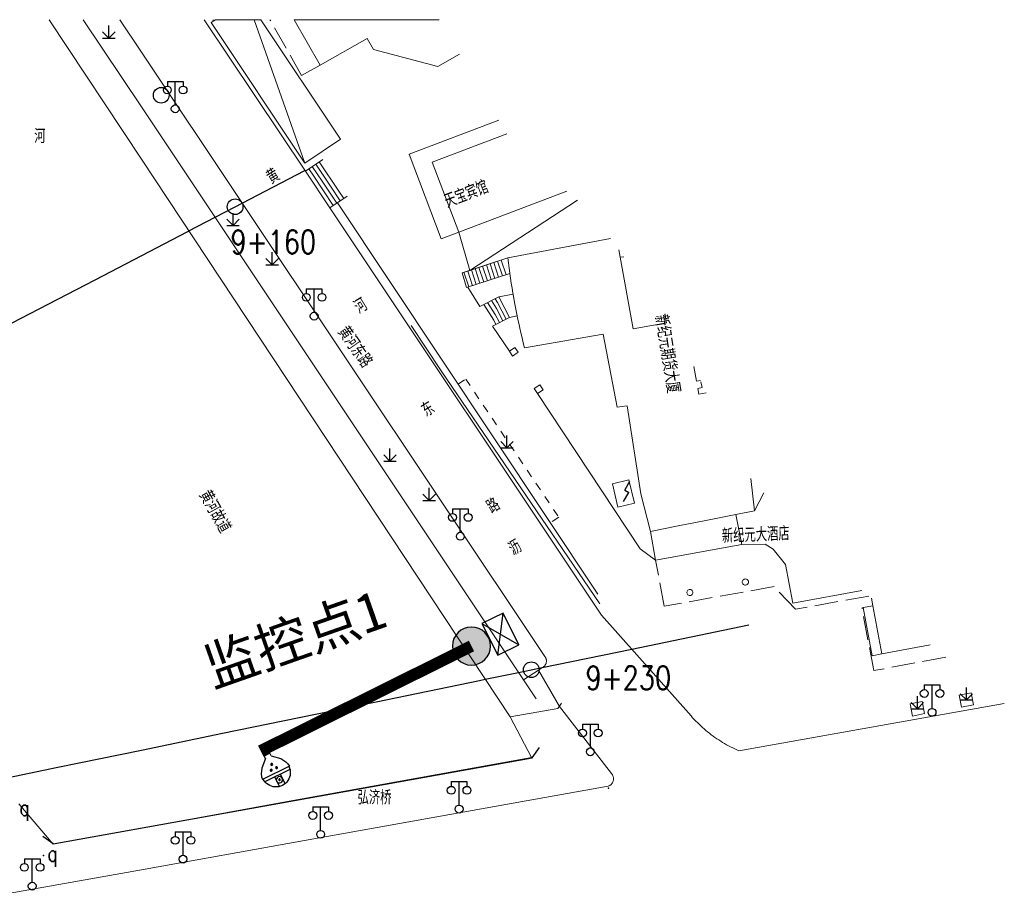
# Model space of a CAD drawing. Extents: x 39527407 to 39530665, y 3786466 to 3790957.
# Tile 84 of 113: x 39529817 to 39529943, y 3789395 to 3789507. Entities that reach past the tile are written whole.
import ezdxf
from ezdxf.enums import TextEntityAlignment as Align

# ---------------------------------------------------------------- set-up
doc = ezdxf.new("R2010")
doc.units = 0
doc.header["$PDSIZE"] = 0.2
doc.linetypes.add('X0', pattern=[4, 3, -1])
doc.linetypes.add('X6', pattern=[2, 1, -1])
doc.layers.get('0').update_dxf_attribs({"linetype": 'CONTINUOUS'})
for name, color, linetype in [('04-安保监控', 4, 'CONTINUOUS'), ('DLSS', 4, 'CONTINUOUS'), ('JCDL_CLKZD', 142, 'CONTINUOUS'), ('JCDL_DMX_F', 30, 'CONTINUOUS'), ('JCDL_JMDD_F', 231, 'CONTINUOUS'), ('JCDL_JMDX_F', 231, 'CONTINUOUS'), ('JCDL_JT_ZJ', 100, 'CONTINUOUS'), ('JCDL_JTD_F', 100, 'CONTINUOUS'), ('JCDL_JTX_F', 100, 'CONTINUOUS'), ('JMD', 6, 'CONTINUOUS'), ('SXSS', 5, 'CONTINUOUS'), ('ZBTZ', 3, 'CONTINUOUS'), ('zdh', 7, 'CONTINUOUS'), ('断面线', 2, 'CONTINUOUS'), ('水面监控', 7, 'CONTINUOUS')]:
    doc.layers.add(name, color=color, linetype=linetype)
for name, color, linetype, lineweight in [('JCDL_JMDX', 1, 'CONTINUOUS', 0), ('JCDL_ZBX', 3, 'CONTINUOUS', 0), ('JCDL_ZBX_F', 7, 'CONTINUOUS', 0), ('QT_SYT_ZJ', 7, 'CONTINUOUS', 0), ('TEXTL_ZJ', 7, 'CONTINUOUS', 0)]:
    doc.layers.add(name, color=color, linetype=linetype, lineweight=lineweight)
doc.styles.add('HZ', font='rs', dxfattribs={"width": 0.8, "bigfont": 'hztxt'})
doc.styles.get("Standard").update_dxf_attribs({"font": 'txt', "width": 1.1})
doc.linetypes.add('X19', pattern='A,4.5,[145,symbolx.shx,S=1,R=0,X=0,Y=1],4.5,-0.5,[146,symbolx.shx,S=1,R=0,X=0,Y=0],-0.5', length=10)
doc.linetypes.add('X35', pattern='A,2,[150,AAA.SHX,S=1,R=0,X=0,Y=1],2,[177,AAA.SHX,S=1,R=0,X=0,Y=0.8],1e-09', length=4)
doc.linetypes.add('X49', pattern='A,0,[5,symbolt.shx,S=1,R=0,X=0,Y=0],-10', length=10)

# ---------------------------------------------------------------- blocks, each defined once
blk = doc.blocks.new('9530003')
at = {"color": 0}
for p, q in [((0, 0), (0, 1.6)), ((-0.8, 0), (0.8, 0))]:
    blk.add_line(p, q, dxfattribs=at)
at = {"color": 0, "linetype": 'Continuous'}
for points in [[(0, 0), (-0.8, 0.8)], [(0, 0), (0.8, 0.8)]]:
    blk.add_lwpolyline(points, dxfattribs=at)
blk = doc.blocks.new('3521000')
at = {"color": 0}
for p, q in [((-1, 3.5), (1, 3.5)), ((0, 0.5), (0, 3.5))]:
    blk.add_line(p, q, dxfattribs=at)
at = {"color": 0, "linetype": 'Continuous', "flags": 128}
for points in [[(-1, 3.5), (-1, 2.9)], [(1, 3.5), (1, 2.9)]]:
    blk.add_lwpolyline(points, dxfattribs=at)
at = {"color": 0}
for centre in [(-1, 2.4), (1, 2.4), (0, 0)]:
    blk.add_circle(centre, 0.5, dxfattribs=at)
blk = doc.blocks.new('5820000')
at = {"color": 0, "linetype": 'Continuous'}
blk.add_circle((0, 0), 1, dxfattribs=at)
blk = doc.blocks.new('5180200')
at = {"color": 0}
for p, q in [((0.14, 1.45), (0.81, 2.6)), ((0, 0), (0.66, 1.15))]:
    blk.add_line(p, q, dxfattribs=at)
at = {"color": 0, "linetype": 'Continuous', "flags": 128}
blk.add_lwpolyline([(0.81, 2.6, 0, 0.3, 0), (0.61, 2.25, 0.3, 0.3, 0)], format="xyseb", dxfattribs=at)
at = {"color": 0, "linetype": 'Continuous'}
blk.add_lwpolyline([(0.14, 1.45), (0.66, 1.15)], dxfattribs=at)
blk = doc.blocks.new('A$C645879D4')
at = {"layer": '04-安保监控'}
h = blk.add_hatch(color=256, dxfattribs=at)
edge = h.paths.add_edge_path()
edge.add_arc((404, 404), 404, 0, 360)
blk.add_circle((404, 404), 404, dxfattribs=at)
blk = doc.blocks.new('A$C2CD672AE')
at = {"layer": '04-安保监控', "color": 6}
for p, q in [((3.16, 8.38), (1.14, 6.57)), ((3.16, 8.38), (3.16, 9.15)), ((3.16, 9.15), (4.84, 9.15)), ((4.84, 8.38), (4.84, 9.15)), ((4.84, 8.38), (6.85, 6.57)), ((0.34, 5.24), (0.1, 4.53)), ((1.14, 6.57), (0.34, 5.24)), ((6.85, 6.57), (7.66, 5.24)), ((7.66, 5.24), (7.9, 4.53)), ((0.1, 4.53), (0, 3.79)), ((0, 3.79), (8, 3.79)), ((0.31, 2.95), (7.69, 2.95)), ((3.16, 2.95), (3.16, 0.09)), ((4.84, 2.95), (4.84, 0.09)), ((7.9, 4.53), (8, 3.79))]:
    blk.add_line(p, q, dxfattribs=at)
for centre, major_axis, start_param, end_param in [((4.02, 6.27), (0.188, 0.188), 3.141593, 9.424778), ((4.85, 4.94), (0.188, 0.188), 3.141593, 9.424778), ((4, 3.79), (2.68, 2.68), 2.356194, 5.497787), ((3.26, 4.93), (0.188, 0.188), 6.28318530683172, 12.5663706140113), ((4, 1.71), (0.595, 0.595), 5.497787, 11.780972), ((4, 1.71), (0.161, 0.161), 5.497787, 11.780972)]:
    blk.add_ellipse(centre, major_axis=major_axis, ratio=1, start_param=start_param, end_param=end_param, dxfattribs=at)
for points in [[(3.79, 6.4), (4.25, 6.4), (3.76, 6.27), (4.29, 6.27)], [(3.79, 6.13), (4.25, 6.14), (3.76, 6.27), (4.29, 6.27)], [(3.89, 6.5), (4.16, 6.5), (3.79, 6.4), (4.25, 6.4)], [(3.89, 6.04), (4.16, 6.04), (3.79, 6.13), (4.25, 6.14)], [(4.02, 6.53), (4.02, 6.53), (3.89, 6.5), (4.16, 6.5)], [(4.02, 6), (4.02, 6), (3.89, 6.04), (4.16, 6.04)], [(3.03, 5.07), (3.49, 5.07), (2.99, 4.93), (3.52, 4.93)], [(3.03, 4.8), (3.49, 4.8), (2.99, 4.93), (3.52, 4.93)], [(3.12, 5.16), (3.39, 5.16), (3.03, 5.07), (3.49, 5.07)], [(3.12, 4.7), (3.39, 4.7), (3.03, 4.8), (3.49, 4.8)], [(3.26, 5.2), (3.26, 5.2), (3.12, 5.16), (3.39, 5.16)], [(3.26, 4.67), (3.26, 4.67), (3.12, 4.7), (3.39, 4.7)], [(4.62, 5.07), (5.08, 5.07), (4.59, 4.94), (5.12, 4.94)], [(4.62, 4.8), (5.09, 4.81), (4.59, 4.94), (5.12, 4.94)], [(4.72, 5.17), (4.99, 5.17), (4.62, 5.07), (5.08, 5.07)], [(4.72, 4.71), (4.99, 4.71), (4.62, 4.8), (5.09, 4.81)], [(4.85, 5.2), (4.85, 5.2), (4.72, 5.17), (4.99, 5.17)], [(4.86, 4.67), (4.86, 4.67), (4.72, 4.71), (4.99, 4.71)]]:
    blk.add_solid(points, dxfattribs=at)
blk = doc.blocks.new('A$C30C14BCC')
at = {"layer": '04-安保监控', "color": 2}
for p, q in [((0, 600), (400, 0)), ((0, 0), (400, 600))]:
    blk.add_line(p, q, dxfattribs=at)
at = {"layer": '04-安保监控', "color": 2, "ltscale": 12}
blk.add_lwpolyline([(0, 600), (400, 600), (400, 0), (0, 0)], close=True, dxfattribs=at)

msp = doc.modelspace()

# ---------------------------------------------------------------- linework, layer by layer
at = {"layer": 'DLSS', "linetype": 'Continuous'}
for p, q in [((39529882.62027, 3789413.13149, -38.58), (39529883.53431, 3789414.4447, -38.58)), ((39529821.58867, 3789402.19338, -38.58), (39529882.62027, 3789413.13149, -38.58)), ((39529821.58867, 3789402.19338, -38.58), (39529820.27546, 3789403.10743, -38.58))]:
    msp.add_line(p, q, dxfattribs=at)
at = {"layer": 'DLSS', "linetype": 'Continuous', "lineweight": 20, "elevation": -38.58}
for points in [[(39529830.07498, 3789507.15389), (39529832.843, 3789503.00909)], [(39529840.84484, 3789507.15389), (39529853.719, 3789487.85489)], [(39529832.843, 3789503.00909), (39529884.244, 3789426.04189), (39529884.28275, 3789425.98812), (39529884.31724, 3789425.93149), (39529884.3476, 3789425.87256), (39529884.37368, 3789425.81161), (39529884.39534, 3789425.74895), (39529884.41248, 3789425.68491), (39529884.42501, 3789425.61981), (39529884.43287, 3789425.55398), (39529884.43601, 3789425.48776), (39529884.43441, 3789425.42148), (39529884.4281, 3789425.35549), (39529884.41709, 3789425.29011), (39529884.40799, 3789425.25189), (39529884.40145, 3789425.22569), (39529884.38125, 3789425.16254), (39529884.35661, 3789425.101), (39529884.32763, 3789425.04137), (39529884.29447, 3789424.98396), (39529884.25731, 3789424.92906), (39529884.21632, 3789424.87695), (39529884.17172, 3789424.8279), (39529884.12374, 3789424.78216), (39529884.07262, 3789424.73995), (39529884.01861, 3789424.7015), (39529883.962, 3789424.66699), (39529883.90308, 3789424.63661), (39529883.84199, 3789424.61088), (39529883.435, 3789424.29989), (39529886.08099, 3789419.6749)], [(39529856.83291, 3789483.19071), (39529891.461, 3789431.32289), (39529902.861, 3789418.4769)], [(39529902.861, 3789418.4769), (39529903.05592, 3789418.25879), (39529903.25479, 3789418.04428), (39529903.45725, 3789417.83315), (39529903.66323, 3789417.62546), (39529903.87269, 3789417.42128), (39529904.08556, 3789417.22065), (39529904.30178, 3789417.02364), (39529904.5213, 3789416.8303), (39529904.74404, 3789416.6407), (39529904.96994, 3789416.45487), (39529905.19894, 3789416.27287), (39529905.43098, 3789416.09477), (39529905.66599, 3789415.92059), (39529905.9039, 3789415.75041), (39529906.026, 3789415.66589), (39529906.14464, 3789415.58426), (39529906.38816, 3789415.42219), (39529906.63437, 3789415.26425), (39529906.8832, 3789415.11048), (39529907.13459, 3789414.96092), (39529907.38847, 3789414.81563), (39529907.64476, 3789414.67463), (39529907.90339, 3789414.53798), (39529908.16429, 3789414.4057), (39529908.42738, 3789414.27784), (39529908.69259, 3789414.15444), (39529908.96, 3789414.03589), (39529942.76827, 3789420.04695)], [(39529853.60443, 3789402.6144), (39529892.315, 3789409.54289), (39529892.38027, 3789409.56749), (39529892.44347, 3789409.59702), (39529892.50442, 3789409.63095), (39529892.56283, 3789409.66909), (39529892.6184, 3789409.71126), (39529892.67085, 3789409.75725), (39529892.71992, 3789409.80684), (39529892.76536, 3789409.85976), (39529892.80696, 3789409.91576), (39529892.84449, 3789409.97456), (39529892.87778, 3789410.03587), (39529892.90665, 3789410.09937), (39529892.93096, 3789410.16476), (39529892.946, 3789410.21589), (39529892.9506, 3789410.2317), (39529892.96545, 3789410.29986), (39529892.97546, 3789410.36889), (39529892.98056, 3789410.43847), (39529892.98074, 3789410.50822), (39529892.97599, 3789410.57782), (39529892.96634, 3789410.64691), (39529892.95182, 3789410.71514), (39529892.93253, 3789410.78218), (39529892.90855, 3789410.84769), (39529892.88, 3789410.91134), (39529892.84702, 3789410.97281), (39529892.80979, 3789411.0318), (39529892.76848, 3789411.08801), (39529892.723, 3789411.14089), (39529886.08099, 3789419.6749)], [(39529832.843, 3789398.89848), (39529853.60443, 3789402.6144)], [(39529813.19735, 3789395.38226), (39529832.843, 3789398.89848)]]:
    msp.add_lwpolyline(points, dxfattribs=at)
at = {"layer": 'DLSS', "linetype": 'X6', "lineweight": 0, "elevation": -38.58}
msp.add_lwpolyline([(39529873.18248, 3789460.72476), (39529874.159, 3789461.3739), (39529886.005, 3789443.80489), (39529884.91259, 3789443.07873)], dxfattribs=at)
at = {"layer": 'JCDL_CLKZD'}
msp.add_point((39529892.349, 3789409.26689, -38.58), dxfattribs=at)
at = {"layer": 'JCDL_DMX_F', "color": 3, "linetype": 'X35', "lineweight": 0, "elevation": -38.58}
for points in [[(39529832.843, 3789496.03951), (39529825.42777, 3789507.15389)], [(39529842.03665, 3789506.99833), (39529841.92203, 3789507.15389)], [(39529883.129, 3789420.66789), (39529832.843, 3789496.03951)], [(39529890.96299, 3789433.97689), (39529857.81326, 3789483.84522)]]:
    msp.add_lwpolyline(points, dxfattribs=at)
at = {"layer": 'JCDL_JMDX', "color": 6, "linetype": 'Continuous', "lineweight": 0, "elevation": -38.58}
for points in [[(39529853.647, 3789488.8989), (39529847.22037, 3789507.15389)], [(39529855.92906, 3789489.33911), (39529853.719, 3789487.85489)], [(39529858.60418, 3789484.37326), (39529857.9814, 3789485.3061), (39529855.48705, 3789489.04226)], [(39529856.83291, 3789483.19071), (39529853.719, 3789487.85489)], [(39529857.27573, 3789483.48635), (39529854.7846, 3789487.21769), (39529854.16101, 3789488.15173)], [(39529857.71854, 3789483.78199), (39529855.8502, 3789486.58049), (39529854.60302, 3789488.44858)], [(39529858.16136, 3789484.07762), (39529856.9158, 3789485.9433), (39529855.04504, 3789488.74542)], [(39529859.04699, 3789484.6689), (39529856.83291, 3789483.19071)], [(39529874.69524, 3789475.23087), (39529888.40637, 3789484.19065)], [(39529879.51299, 3789476.81189), (39529873.708, 3789474.90689)], [(39529874.69524, 3789475.23087), (39529879.51299, 3789476.81189)], [(39529878.81715, 3789474.52145), (39529878.20624, 3789476.38306)], [(39529879.29222, 3789474.67735), (39529878.68131, 3789476.53896)], [(39529879.51299, 3789476.81189), (39529879.59008, 3789476.16944)], [(39529873.708, 3789474.90689), (39529874.69524, 3789475.23087)], [(39529875.01656, 3789473.27424), (39529874.40565, 3789475.13584)], [(39529875.49164, 3789473.43014), (39529874.88073, 3789475.29174)], [(39529875.96671, 3789473.58604), (39529875.3558, 3789475.44765)], [(39529876.44178, 3789473.74194), (39529875.83087, 3789475.60355)], [(39529876.91686, 3789473.89784), (39529876.30595, 3789475.75945)], [(39529877.39193, 3789474.05374), (39529876.78102, 3789475.91535)], [(39529877.867, 3789474.20965), (39529877.25609, 3789476.07126)], [(39529878.34208, 3789474.36555), (39529877.73116, 3789476.22716)], [(39529879.59008, 3789476.16944), (39529879.67243, 3789475.52765)], [(39529879.76002, 3789474.88655), (39529879.67243, 3789475.52765)], [(39529874.272, 3789473.0299), (39529873.708, 3789474.90689)], [(39529874.54149, 3789473.11833), (39529873.93058, 3789474.97994)], [(39529879.7673, 3789474.83325), (39529874.272, 3789473.0299)], [(39529879.76002, 3789474.88655), (39529879.7673, 3789474.83325)], [(39529875.96499, 3789470.62489), (39529878.383, 3789471.86989)], [(39529877.4158, 3789471.37189), (39529878.0606, 3789470.37189), (39529878.87377, 3789468.79258)], [(39529877.8994, 3789471.62089), (39529878.2218, 3789471.12089), (39529879.30602, 3789469.01515)], [(39529878.383, 3789471.86989), (39529880.18231, 3789472.1845)], [(39529879.73827, 3789469.23771), (39529878.383, 3789471.86989)], [(39529880.18231, 3789472.1845), (39529880.36699, 3789471.15289)], [(39529876.44859, 3789470.87389), (39529877.7382, 3789468.87389), (39529878.00926, 3789468.34745)], [(39529876.9322, 3789471.12289), (39529877.8994, 3789469.62289), (39529878.44151, 3789468.57002)], [(39529880.36699, 3789471.15289), (39529880.70145, 3789469.44702)], [(39529877.577, 3789468.12489), (39529879.73827, 3789469.23771)], [(39529880.70145, 3789469.44702), (39529879.73827, 3789469.23771)], [(39529910.17517, 3789435.53327), (39529910.16283, 3789435.63096), (39529910.12659, 3789435.72251), (39529910.06871, 3789435.80217), (39529909.99284, 3789435.86493), (39529909.90375, 3789435.90686), (39529909.80702, 3789435.92531), (39529909.70875, 3789435.91912), (39529909.61511, 3789435.8887), (39529909.53197, 3789435.83594), (39529909.46457, 3789435.76416), (39529909.41713, 3789435.67787), (39529909.39264, 3789435.5825), (39529909.39264, 3789435.48403), (39529909.41713, 3789435.38866), (39529909.46457, 3789435.30238), (39529909.53197, 3789435.2306), (39529909.61511, 3789435.17784), (39529909.70875, 3789435.14741), (39529909.80702, 3789435.14123), (39529909.90375, 3789435.15968), (39529909.99284, 3789435.2016), (39529910.06871, 3789435.26437), (39529910.12659, 3789435.34403), (39529910.16283, 3789435.43558), (39529910.17517, 3789435.53327)], [(39529903.09788, 3789434.20509), (39529903.08571, 3789434.30141), (39529903.04997, 3789434.39168), (39529902.99291, 3789434.47022), (39529902.9181, 3789434.5321), (39529902.83026, 3789434.57344), (39529902.73489, 3789434.59163), (39529902.638, 3789434.58554), (39529902.54567, 3789434.55553), (39529902.4637, 3789434.50351), (39529902.39724, 3789434.43274), (39529902.35047, 3789434.34767), (39529902.32633, 3789434.25364), (39529902.32633, 3789434.15655), (39529902.35047, 3789434.06252), (39529902.39724, 3789433.97744), (39529902.4637, 3789433.90667), (39529902.54567, 3789433.85465), (39529902.638, 3789433.82465), (39529902.73489, 3789433.81856), (39529902.83026, 3789433.83675), (39529902.9181, 3789433.87808), (39529902.99291, 3789433.93997), (39529903.04997, 3789434.01851), (39529903.08571, 3789434.10878), (39529903.09788, 3789434.20509)]]:
    msp.add_lwpolyline(points, dxfattribs=at)
at = {"layer": 'JCDL_JMDX', "color": 6, "linetype": 'X0', "lineweight": 0, "elevation": -38.58}
for points in [[(39529855.59423, 3789501.35762), (39529853.24346, 3789500.02874), (39529849.21567, 3789507.15389)], [(39529925.51377, 3789433.73491), (39529916.149, 3789432.0769), (39529913.44199, 3789434.9479), (39529899.4235, 3789432.46593), (39529898.34799, 3789438.33189)], [(39529935.30498, 3789425.96757), (39529926.138, 3789424.25189), (39529924.64754, 3789432.16511), (39529924.64323, 3789432.25382), (39529924.76919, 3789432.27793)]]:
    msp.add_lwpolyline(points, dxfattribs=at)
at = {"layer": 'JCDL_JMDX', "color": 6, "linetype": 'X19', "lineweight": 0, "elevation": -38.58}
for points in [[(39529874.4045, 3789473.07338), (39529875.96499, 3789470.62489)], [(39529877.577, 3789468.12489), (39529879.712, 3789464.92189)], [(39529883.30699, 3789459.5609), (39529896.39702, 3789439.74759), (39529898.34799, 3789438.33189)]]:
    msp.add_lwpolyline(points, dxfattribs=at)
at = {"layer": 'JCDL_JMDX_F', "linetype": 'Continuous', "lineweight": 0, "elevation": -38.58}
for points in [[(39529879.712, 3789464.92189), (39529880.12599, 3789464.31689), (39529880.81724, 3789464.78992), (39529880.40325, 3789465.39491), (39529879.712, 3789464.92189)], [(39529882.893, 3789460.16589), (39529883.30699, 3789459.5609), (39529883.99824, 3789460.03391), (39529883.58425, 3789460.63892), (39529882.893, 3789460.16589)]]:
    msp.add_lwpolyline(points, dxfattribs=at)
at = {"layer": 'JCDL_JTX_F', "linetype": 'Continuous', "lineweight": 0, "elevation": -38.58}
for points in [[(39529885.89599, 3789419.44589), (39529886.35367, 3789420.10203)], [(39529885.89599, 3789419.44589), (39529879.81782, 3789418.36288)], [(39529879.81782, 3789418.36288), (39529882.517, 3789413.2039)], [(39529882.517, 3789413.2039), (39529850.72977, 3789407.44365)], [(39529850.72977, 3789407.44365), (39529832.843, 3789404.20234)], [(39529821.572, 3789402.15989), (39529817.2355, 3789407.28061)], [(39529832.843, 3789404.20234), (39529821.572, 3789402.15989)]]:
    msp.add_lwpolyline(points, dxfattribs=at)
at = {"layer": 'JCDL_ZBX', "color": 114, "linetype": 'X49', "lineweight": 0, "true_color": 0x009944, "elevation": -38.58}
msp.add_lwpolyline([(39529867.19043, 3789468.22494), (39529871.04064, 3789462.4274), (39529891.21899, 3789432.75808)], dxfattribs=at)
at = {"layer": 'JCDL_ZBX', "color": 114, "linetype": 'Continuous', "lineweight": 0, "true_color": 0x009944, "elevation": -38.58}
for points in [[(39529937.02099, 3789421.14089), (39529937.327, 3789419.5889), (39529938.85307, 3789419.88977), (39529938.54706, 3789421.44178), (39529937.02099, 3789421.14089)], [(39529930.77799, 3789420.02189), (39529931.084, 3789418.46989), (39529932.61007, 3789418.77078), (39529932.30406, 3789420.32278), (39529930.77799, 3789420.02189)]]:
    msp.add_lwpolyline(points, dxfattribs=at)
at = {"layer": 'JCDL_ZBX_F', "color": 114, "linetype": 'X0', "lineweight": 0, "true_color": 0x009944, "elevation": -38.58}
msp.add_lwpolyline([(39529883.435, 3789424.29989), (39529881.53062, 3789423.06363)], dxfattribs=at)
at = {"layer": 'JMD', "color": 6, "linetype": 'Continuous', "lineweight": 0, "elevation": -38.58}
for points in [[(39529858.20538, 3789491.93781), (39529853.647, 3789488.8989), (39529841.721, 3789506.78789), (39529842.27, 3789507.15389), (39529848.06132, 3789507.15389), (39529858.20538, 3789491.93781)], [(39529873.37065, 3789502.78473), (39529870.59699, 3789501.1979), (39529862.383, 3789503.36789), (39529861.59936, 3789504.7536), (39529855.59423, 3789501.35762), (39529852.31634, 3789507.15389), (39529870.77946, 3789507.15389)], [(39529873.271, 3789480.08889), (39529871.02571, 3789479.23321), (39529866.931, 3789490.00989), (39529878.36506, 3789494.36337)], [(39529873.271, 3789480.08889), (39529869.87735, 3789488.99384), (39529879.39777, 3789492.62204)], [(39529887.0136, 3789485.32619), (39529873.271, 3789480.08889)], [(39529892.61173, 3789479.27228), (39529879.51299, 3789476.81189), (39529874.69524, 3789475.23087), (39529873.271, 3789480.08889), (39529887.0136, 3789485.32619)], [(39529901.203, 3789442.68402), (39529897.68099, 3789441.99189), (39529896.48, 3789446.76389), (39529894.70699, 3789457.9889), (39529893.45688, 3789457.80022), (39529891.68332, 3789467.11915), (39529881.64773, 3789465.37132), (39529881.48794, 3789465.99834), (39529881.3333, 3789466.62665), (39529881.18343, 3789467.25611), (39529881.03833, 3789467.88671), (39529880.89802, 3789468.51837), (39529880.76251, 3789469.15107), (39529880.70145, 3789469.44702), (39529880.36699, 3789471.15289), (39529880.18231, 3789472.1845), (39529880.15704, 3789472.32904), (39529880.05043, 3789472.96725), (39529879.94865, 3789473.60625), (39529879.85172, 3789474.24601), (39529879.7673, 3789474.83325), (39529879.67243, 3789475.52765), (39529879.59008, 3789476.16944), (39529879.51299, 3789476.81189), (39529892.61173, 3789479.27228)], [(39529893.65656, 3789477.83393), (39529893.8273, 3789476.88874), (39529895.46863, 3789467.80181), (39529899.72137, 3789468.54968), (39529899.52271, 3789469.63483), (39529899.60194, 3789469.64933)], [(39529899.60194, 3789469.64933), (39529899.52271, 3789469.63483), (39529899.72137, 3789468.54968), (39529895.46863, 3789467.80181), (39529893.8273, 3789476.88874), (39529894.28333, 3789476.97111)], [(39529904.0558, 3789461.19371), (39529903.56954, 3789461.1047), (39529903.22486, 3789462.98748)], [(39529904.77341, 3789459.6446), (39529903.86721, 3789459.4787), (39529903.73646, 3789460.19296), (39529904.26599, 3789460.2899), (39529904.12397, 3789461.04655)], [(39529894.95189, 3789448.54162), (39529895.63888, 3789445.57062), (39529893.521, 3789445.08089), (39529892.83399, 3789448.05189), (39529894.95189, 3789448.54162)], [(39529910.45502, 3789448.70236), (39529910.93699, 3789444.59689), (39529908.58512, 3789444.13471), (39529904.54688, 3789443.34114), (39529901.203, 3789442.68402)], [(39529912.14451, 3789446.91382), (39529910.93699, 3789444.59689), (39529910.45502, 3789448.70236)], [(39529924.61446, 3789434.44833), (39529915.847, 3789432.85489), (39529914.893, 3789437.74689), (39529913.31, 3789439.7329), (39529912.32199, 3789440.37289), (39529909.33499, 3789440.31889), (39529908.58512, 3789444.13471), (39529910.93699, 3789444.59689), (39529912.14451, 3789446.91382)], [(39529898.34799, 3789438.33189), (39529897.68099, 3789441.99189), (39529901.203, 3789442.68402), (39529904.54688, 3789443.34114), (39529908.58512, 3789444.13471), (39529909.33499, 3789440.31889), (39529898.34799, 3789438.33189)], [(39529927.16138, 3789426.3789), (39529925.94647, 3789426.14947), (39529924.76919, 3789432.27793), (39529926.01907, 3789432.50441), (39529927.16138, 3789426.3789)], [(39529927.16138, 3789426.3789), (39529926.01907, 3789432.50441), (39529925.83749, 3789433.4781)], [(39529933.33518, 3789427.53021), (39529927.16138, 3789426.3789)]]:
    msp.add_lwpolyline(points, dxfattribs=at)
at = {"layer": 'SXSS', "linetype": 'X35', "lineweight": 0, "elevation": -38.58}
for points in [[(39529832.843, 3789489.37928), (39529821.08572, 3789507.15389)], [(39529879.81782, 3789418.36288), (39529832.843, 3789489.37928)]]:
    msp.add_lwpolyline(points, dxfattribs=at)
at = {"layer": 'zdh'}
msp.add_point((39529820.367, 3789400.69989, 1.254), dxfattribs=at)
at = {"layer": '断面线', "color": 1, "elevation": -38.58, "flags": 128}
for points in [[(39529754.76074, 3789436.44342), (39529772.59132, 3789445.73059), (39529778.80666, 3789448.96788), (39529781.47141, 3789450.35103), (39529781.67801, 3789450.46344), (39529790.94187, 3789455.28858), (39529799.80129, 3789459.90307), (39529808.48662, 3789464.42687), (39529817.4298, 3789469.08499), (39529826.92682, 3789474.03157), (39529838.72959, 3789480.17911), (39529838.87759, 3789480.2562), (39529842.21386, 3789481.99392), (39529844.77735, 3789483.32913), (39529845.67398, 3789483.79614), (39529853.65387, 3789487.95252)], [(39529771.33384, 3789401.47475), (39529793.49809, 3789406.03874), (39529800.4503, 3789407.47031), (39529802.77217, 3789407.94842), (39529803.40054, 3789408.07781), (39529813.03516, 3789410.06174), (39529822.17987, 3789411.94479), (39529832.843, 3789414.14051), (39529843.16195, 3789416.26535), (39529852.9172, 3789418.27412), (39529862.73827, 3789420.29644), (39529875.8968, 3789423.006), (39529876.6447, 3789423.16), (39529880.88393, 3789424.03293), (39529882.50619, 3789424.36698), (39529883.90308, 3789424.63661), (39529895.29663, 3789427.00074), (39529910.22303, 3789430.07434)]]:
    msp.add_lwpolyline(points, dxfattribs=at)
at = {"layer": '断面线'}
for centre in [(39529844.77735, 3789483.32913, -38.58), (39529882.50619, 3789424.36698, -38.58)]:
    msp.add_circle(centre, 1, dxfattribs=at)
at = {"layer": '水面监控', "color": 6, "const_width": 1.5}
msp.add_lwpolyline([(39529848.02629, 3789414.02004), (39529874.8869, 3789427.38071)], dxfattribs=at)

# ---------------------------------------------------------------- block references
at = {"layer": 'JCDL_JMDD_F'}
for name, p in [('3521000', (39529837.14, 3789495.80089, -38.58)), ('3521000', (39529854.841, 3789469.39589, -38.58)), ('5180200', (39529894.26232, 3789445.77568, -38.58)), ('3521000', (39529873.46199, 3789441.36789, -38.58)), ('3521000', (39529933.56299, 3789418.94289, -38.58)), ('3521000', (39529890.028, 3789413.91289, -38.58)), ('3521000', (39529873.30699, 3789406.6149, -38.58)), ('3521000', (39529855.671, 3789403.40789, -38.58)), ('3521000', (39529838.13899, 3789400.23789, -38.58)), ('3521000', (39529818.92399, 3789396.79689, -38.58))]:
    msp.add_blockref(name, p, dxfattribs=at)
at = {"layer": 'JCDL_JTD_F'}
msp.add_blockref('5820000', (39529835.35599, 3789497.52989, -38.58), dxfattribs=at)
at = {"layer": 'ZBTZ'}
for p in [(39529828.67636, 3789504.82031, -38.58), (39529844.50507, 3789480.92907, -38.58), (39529849.50432, 3789475.92982, -38.58), (39529879.40968, 3789452.61518, -38.58), (39529864.50205, 3789450.93357, -38.58), (39529869.50126, 3789445.93435, -38.58), (39529937.93704, 3789420.51529, -38.58), (39529931.69404, 3789419.39629, -38.58)]:
    msp.add_blockref('9530003', p, dxfattribs=at)
at = {"layer": '水面监控', "color": 6}
for name, p, xscale, yscale, zscale, rotation in [('A$C30C14BCC', (39529876.21881, 3789430.24461), -0.007499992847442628, 0.007499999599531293, 0.0075, 206.4460997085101), ('A$C645879D4', (39529873.79694, 3789424.13333), -0.005999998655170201, 0.005999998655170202, 0.006, 296.4460997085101), ('A$C2CD672AE', (39529852.51077, 3789410.47465), -0.479999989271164, 0.4800000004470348, 0.4800000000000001, 26.4460997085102)]:
    msp.add_blockref(name, p, dxfattribs=dict(at, xscale=xscale, yscale=yscale, zscale=zscale, rotation=rotation))

# ---------------------------------------------------------------- texts
at = {"layer": 'JCDL_JT_ZJ', "lineweight": 0, "style": 'HZ', "width": 0.8}
for s, rotation, p in [('黄', 31.9138565, (39529849.72904, 3789485.64639, -38.58)), ('河', 31.9138565, (39529860.90777, 3789469.11909, -38.58)), ('东', 31.9138565, (39529869.47995, 3789455.98025, -38.58)), ('路', 31.9138565, (39529877.79501, 3789443.68156, -38.58)), ('沥', 30.9656987, (39529880.55321, 3789438.34109, -38.58))]:
    msp.add_text(s, height=1.8, rotation=rotation, dxfattribs=at).set_placement(p, align=Align.BOTTOM_LEFT)
msp.add_text('弘济桥', height=1.8, dxfattribs=at).set_placement((39529860.37439, 3789406.65319, -38.58), align=Align.BOTTOM_LEFT)
at = {"layer": 'QT_SYT_ZJ', "style": 'HZ', "width": 0.8}
msp.add_text('河', height=1.8, dxfattribs=at).set_placement((39529819.18152, 3789490.88465, -38.58), align=Align.BOTTOM_LEFT)
at = {"layer": 'TEXTL_ZJ', "style": 'HZ', "width": 0.8}
for s, rotation, p in [('天宝宾馆', 20.8812276, (39529872.03253, 3789482.60436, -38.58)), ('新纪元期货大厦', -80.6445053, (39529897.63202, 3789469.32455, -38.58)), ('黄河东路', -55.0672594, (39529857.25419, 3789467.04311, -38.58)), ('黄河故道', -60.700483, (39529839.58245, 3789446.35057, -38.58)), ('新纪元大酒店', 2.3468732, (39529906.8419, 3789439.95465, -38.58))]:
    msp.add_text(s, height=1.8, rotation=rotation, dxfattribs=at).set_placement(p, align=Align.BOTTOM_LEFT)
at = {"layer": 'zdh', "style": 'HZ', "width": 0.8}
for p in [(39529817.305, 3789405.77689, 1.136), (39529820.867, 3789399.94989, 1.254)]:
    msp.add_text('q', height=2, dxfattribs=at).set_placement(p)
at = {"layer": '断面线', "linetype": 'Continuous', "style": 'HZ', "width": 0.8}
for s, p in [('9+160', (39529855.08697, 3789478.845, -38.58)), ('9+230', (39529900.32012, 3789423.32711, -38.58))]:
    msp.add_text(s, height=3, dxfattribs=at).set_placement(p, align=Align.MIDDLE_RIGHT)
at = {"layer": '水面监控', "color": 9, "linetype": 'ByBlock', "lineweight": 30, "insert": (39529840.25881, 3789426.76679), "char_height": 5, "width": 39.99046, "attachment_point": 1, "rotation": 19.3772181}
msp.add_mtext('{\\fSimSun|b0|i0|c134|p54;\\C256;监控点1}', dxfattribs=at)

doc.saveas('drawing.dxf')
